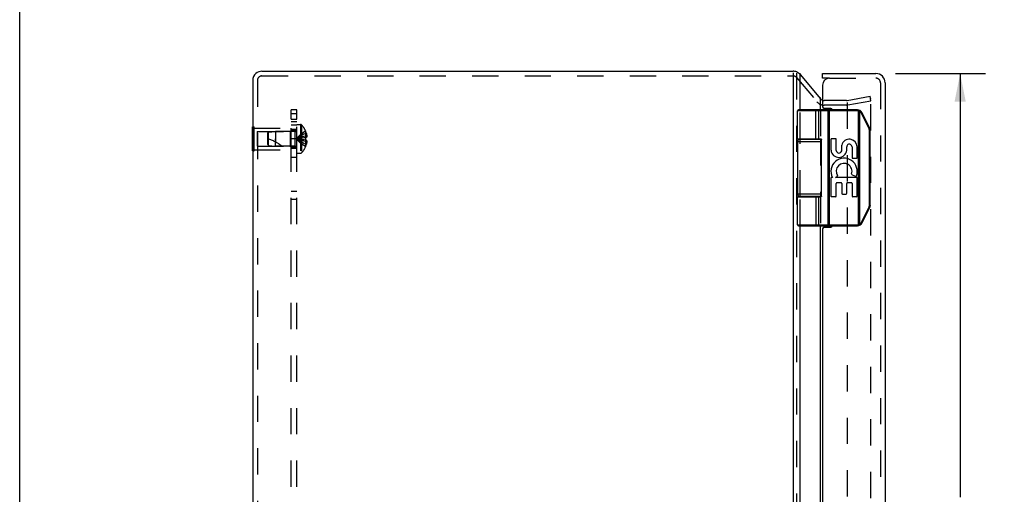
# Model space of a CAD drawing. Header units: inches. Extents: x 0 to 61.8, y 0 to 40.
# Tile 3 of 8: x 0 to 12.7, y 21 to 27.1. Entities that reach past the tile are written whole.
import ezdxf

# ---------------------------------------------------------------- set-up
doc = ezdxf.new("R2010")
doc.units = ezdxf.units.IN
doc.header["$LTSCALE"] = 3.4
doc.header["$MEASUREMENT"] = 0
doc.linetypes.add('HIDDEN', pattern=[0.2, 0.1, -0.1])
doc.layers.get('0').update_dxf_attribs({"linetype": 'CONTINUOUS'})
for name, color, linetype in [('DEFAULT_2', 8, 'HIDDEN'), ('DIMENSIONS', 7, 'CONTINUOUS'), ('DOOR_ASSEMBLY', 7, 'CONTINUOUS'), ('SUBPANEL', 7, 'CONTINUOUS')]:
    doc.layers.add(name, color=color, linetype=linetype)
doc.styles.get("Standard").update_dxf_attribs({"font": 'arial.ttf'})
doc.dimstyles.new('DIMSTYLE_1', dxfattribs={"dimtxt": 0.272727, "dimasz": 0.363636, "dimexe": 0.09, "dimexo": 0.07, "dimgap": 0.0375, "dimtad": 0, "dimtih": 1, "dimtoh": 1, "dimzin": 4, "dimdsep": 46, "dimtxsty": 'Standard', "dimblk": '_FILLED', "dimblk1": '_FILLED', "dimblk2": '_FILLED', "dimcen": 0.09, "dimadec": 3, "dimazin": 1, "dimtfac": 1, "dimtdec": 3, "dimtofl": 0, "dimtmove": 0, "dimatfit": 3, "dimldrblk": '_FILLED', "dimfxl": 0, "dimtolj": 1, "dimtzin": 4, "dimarcsym": 0})

# ---------------------------------------------------------------- blocks, each defined once
blk = doc.blocks.new('_FILLED')
at = {"color": 0, "linetype": 'ByBlock'}
blk.add_solid([(0, 0), (-1, 0.2), (-1, -0.2)], dxfattribs=at)
blk = doc.blocks.new('*D13')
at = {"layer": 'DIMENSIONS', "color": 2, "linetype": 'Continuous'}
for p, q in [((11.336, 26.41), (12.5, 26.41)), ((12.172, 26.41), (12.172, 20.928)), ((12.172, 14.47), (12.172, 19.974)), ((11.336, 14.47), (12.5, 14.47))]:
    blk.add_line(p, q, dxfattribs=at)
at = {"layer": 'DIMENSIONS', "color": 2, "linetype": 'Continuous', "xscale": 0.3636363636, "yscale": 0.3636363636, "zscale": 0.3636363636}
for p, rotation in [((12.172, 26.41), 90), ((12.172, 14.47), 270)]:
    blk.add_blockref('_FILLED', p, dxfattribs=dict(at, rotation=rotation))
at = {"layer": 'DIMENSIONS', "color": 2, "linetype": 'Continuous', "insert": (12.172, 20.792), "char_height": 0.2727, "width": 1.1416, "attachment_point": 2, "line_spacing_factor": 0.9}
blk.add_mtext('11.94\\PDOOR', dxfattribs=at)

msp = doc.modelspace()

# ---------------------------------------------------------------- linework, layer by layer
at = {"color": 7, "linetype": 'Continuous'}
for p, q in [((0, 0), (0, 40)), ((10.101, 26.397), (10.363, 26.085)), ((3.012, 25.409), (3.012, 25.721)), ((3.012, 25.721), (3.016, 25.721)), ((3.012, 25.565), (3.016, 25.565)), ((3.012, 25.409), (3.016, 25.409))]:
    msp.add_line(p, q, dxfattribs=at)
at = {"color": 3, "linetype": 'Continuous'}
for p, q in [((3.136, 26.44), (10.01, 26.44)), ((10.01, 26.42), (10.01, 14.502)), ((10.101, 25.94), (10.101, 26.415)), ((3.016, 26.32), (3.016, 14.56)), ((10.364, 25.94), (10.364, 26.099)), ((10.101, 25.56), (10.101, 25.565)), ((10.364, 25.56), (10.364, 25.565)), ((10.101, 24.815), (10.101, 24.82)), ((10.364, 24.815), (10.364, 24.82)), ((10.101, 16.44), (10.101, 24.44)), ((10.364, 16.44), (10.364, 24.44))]:
    msp.add_line(p, q, dxfattribs=at)
at = {"color": 7, "linetype": 'Continuous'}
for centre, radius, start, end in [((3.136, 26.32), 0.12, 130.4165, 180), ((10.01, 26.32), 0.12, 40, 68.6316), ((10.41, 26.122), 0.06, 220, 242.7669)]:
    msp.add_arc(centre, radius, start, end, dxfattribs=at)
at = {"color": 3, "linetype": 'Continuous'}
for centre, start, end in [((3.136, 26.32), 90, 130.4165), ((10.01, 26.32), 68.6316, 90)]:
    msp.add_arc(centre, 0.12, start, end, dxfattribs=at)
at = {"layer": 'DEFAULT_2', "color": 8, "linetype": 'HIDDEN'}
for p, q in [((3.136, 26.38), (10.01, 26.38)), ((10.055, 26.415), (10.055, 14.566)), ((3.076, 26.32), (3.076, 14.56)), ((10.055, 26.359), (10.318, 26.046)), ((10.699, 26.062), (10.41, 26.062)), ((10.699, 26.002), (10.41, 26.002)), ((10.71, 26.063), (11.006, 26.116)), ((10.71, 26.035), (10.71, 14.89)), ((10.72, 26.004), (11.017, 26.057)), ((11.017, 26.057), (11.006, 26.116)), ((11.017, 14.794), (11.017, 26.086)), ((10.101, 25.565), (10.101, 25.94)), ((10.364, 25.94), (10.364, 25.565)), ((3.587, 25.379), (3.587, 25.752)), ((3.587, 25.752), (3.634, 25.752)), ((3.634, 25.752), (3.634, 25.379)), ((3.649, 25.745), (3.649, 25.385)), ((3.016, 25.721), (3.033, 25.721)), ((3.033, 25.409), (3.033, 25.721)), ((3.033, 25.705), (3.512, 25.705)), ((3.075, 25.66), (3.075, 25.47)), ((3.075, 25.66), (3.502, 25.66)), ((3.212, 25.639), (3.222, 25.65)), ((3.212, 25.491), (3.212, 25.639)), ((3.222, 25.65), (3.312, 25.659)), ((3.222, 25.48), (3.222, 25.65)), ((3.312, 25.659), (3.312, 25.565)), ((3.559, 25.659), (3.312, 25.659)), ((3.502, 25.66), (3.512, 25.67)), ((3.502, 25.66), (3.502, 25.47)), ((3.512, 25.425), (3.512, 25.705)), ((3.559, 25.659), (3.559, 25.471)), ((3.701, 25.665), (3.7, 25.664)), ((3.7, 25.664), (3.701, 25.663)), ((3.701, 25.663), (3.701, 25.581)), ((3.701, 25.634), (3.711, 25.634)), ((3.016, 25.565), (3.033, 25.565)), ((3.212, 25.491), (3.222, 25.48)), ((3.312, 25.471), (3.312, 25.565)), ((3.312, 25.565), (3.312, 25.523)), ((3.636, 25.574), (3.616, 25.571)), ((3.657, 25.576), (3.636, 25.574)), ((3.679, 25.578), (3.657, 25.576)), ((3.701, 25.581), (3.678, 25.578)), ((3.701, 25.55), (3.678, 25.552)), ((3.7, 25.581), (3.701, 25.578)), ((3.701, 25.581), (3.7, 25.581)), ((3.701, 25.552), (3.7, 25.55)), ((3.701, 25.55), (3.7, 25.55)), ((3.701, 25.6), (3.716, 25.6)), ((3.701, 25.581), (3.711, 25.581)), ((3.701, 25.55), (3.701, 25.467)), ((3.711, 25.55), (3.701, 25.55)), ((3.701, 25.53), (3.716, 25.53)), ((3.701, 25.497), (3.711, 25.497)), ((10.101, 24.82), (10.101, 25.56)), ((10.364, 25.56), (10.364, 24.82)), ((3.016, 25.409), (3.033, 25.409)), ((3.033, 25.425), (3.512, 25.425)), ((3.075, 25.47), (3.502, 25.47)), ((3.222, 25.48), (3.312, 25.471)), ((3.559, 25.471), (3.312, 25.471)), ((3.502, 25.47), (3.512, 25.46)), ((3.587, 25.379), (3.634, 25.379)), ((3.701, 25.467), (3.7, 25.466)), ((3.7, 25.466), (3.701, 25.466)), ((10.101, 24.44), (10.101, 24.815)), ((10.364, 24.815), (10.364, 24.44))]:
    msp.add_line(p, q, dxfattribs=at)
for points in [[(11.009, 26.094), (11.008, 26.094), (11.008, 26.094)], [(11.01, 26.094), (11.01, 26.094), (11.009, 26.094)], [(11.017, 26.086), (11.017, 26.087), (11.017, 26.088), (11.017, 26.088), (11.016, 26.089), (11.016, 26.09), (11.016, 26.09), (11.015, 26.091), (11.015, 26.091), (11.014, 26.092), (11.014, 26.092), (11.013, 26.093), (11.013, 26.093), (11.012, 26.093), (11.012, 26.094), (11.011, 26.094), (11.01, 26.094)], [(3.7, 25.664), (3.678, 25.651), (3.657, 25.636), (3.636, 25.62), (3.616, 25.603), (3.596, 25.584), (3.577, 25.565)], [(3.701, 25.634), (3.679, 25.624), (3.657, 25.614), (3.636, 25.603), (3.616, 25.591), (3.596, 25.578), (3.577, 25.565)], [(3.711, 25.634), (3.712, 25.629), (3.713, 25.625), (3.713, 25.621), (3.714, 25.617), (3.715, 25.613), (3.715, 25.608), (3.715, 25.604), (3.716, 25.6)], [(3.701, 25.6), (3.679, 25.595), (3.657, 25.59), (3.636, 25.584), (3.616, 25.578), (3.596, 25.572), (3.577, 25.565)], [(3.616, 25.571), (3.596, 25.568), (3.577, 25.565)], [(3.616, 25.571), (3.596, 25.568), (3.577, 25.565)], [(3.7, 25.466), (3.678, 25.48), (3.657, 25.494), (3.636, 25.51), (3.616, 25.527), (3.596, 25.546), (3.577, 25.565)], [(3.701, 25.497), (3.679, 25.506), (3.657, 25.516), (3.636, 25.527), (3.616, 25.539), (3.596, 25.552), (3.577, 25.565)], [(3.701, 25.53), (3.679, 25.535), (3.657, 25.54), (3.636, 25.546), (3.616, 25.552), (3.596, 25.558), (3.577, 25.565)], [(3.679, 25.552), (3.657, 25.554), (3.636, 25.557), (3.616, 25.559), (3.596, 25.562), (3.577, 25.565)], [(3.657, 25.554), (3.636, 25.557), (3.616, 25.559), (3.596, 25.562), (3.577, 25.565)], [(3.701, 25.565), (3.701, 25.568), (3.701, 25.57), (3.701, 25.573), (3.701, 25.575), (3.701, 25.578), (3.7, 25.581)], [(3.7, 25.55), (3.701, 25.552), (3.701, 25.555), (3.701, 25.557), (3.701, 25.56), (3.701, 25.563), (3.701, 25.565)], [(3.701, 25.575), (3.701, 25.573), (3.701, 25.57)], [(3.701, 25.56), (3.701, 25.557), (3.701, 25.555)], [(3.716, 25.6), (3.716, 25.598), (3.715, 25.595), (3.715, 25.593), (3.714, 25.591), (3.714, 25.588), (3.713, 25.586), (3.712, 25.583), (3.711, 25.581)], [(3.711, 25.55), (3.712, 25.547), (3.713, 25.544), (3.714, 25.542), (3.714, 25.54), (3.715, 25.537), (3.715, 25.535), (3.716, 25.533), (3.716, 25.53)], [(3.716, 25.53), (3.715, 25.526), (3.715, 25.522), (3.715, 25.518), (3.714, 25.513), (3.713, 25.509), (3.713, 25.505), (3.712, 25.501), (3.711, 25.497)]]:
    msp.add_lwpolyline(points, dxfattribs=at)
for centre, radius, start, end in [((3.136, 26.32), 0.06, 90, 180), ((10.01, 26.32), 0.06, 40, 90), ((10.41, 26.122), 0.12, 220, 270), ((10.41, 26.122), 0.06, 242.7669, 270), ((10.699, 26.122), 0.06, 270, 280), ((10.699, 26.122), 0.12, 270, 280), ((3.634, 25.732), 0.02, 43.5138, 90), ((3.459, 25.565), 0.262, 22.3613, 43.5138), ((3.559, 25.687), 0.0282, 270, 360), ((3.459, 25.565), 0.261, 15.1941, 22.0894), ((3.042, 25.02), 0.571, 52.1862, 72.6646), ((3.459, 25.565), 0.261, 337.9106, 344.8059), ((3.559, 25.443), 0.0282, 0, 90), ((3.634, 25.399), 0.02, 270, 316.4862), ((3.459, 25.565), 0.262, 316.4862, 337.6387)]:
    msp.add_arc(centre, radius, start, end, dxfattribs=at)
at = {"layer": 'DOOR_ASSEMBLY', "color": 7, "linetype": 'Continuous'}
for p, q in [((10.391, 26.35), (10.391, 26.41)), ((10.481, 26.35), (10.391, 26.35)), ((10.068, 25.565), (10.068, 25.927)), ((10.845, 25.927), (10.068, 25.927)), ((10.845, 25.94), (10.081, 25.94)), ((10.298, 25.94), (10.298, 25.94)), ((10.299, 25.94), (10.298, 25.94)), ((10.299, 25.94), (10.299, 25.94)), ((10.299, 25.94), (10.299, 25.94)), ((10.299, 25.94), (10.299, 25.94)), ((10.305, 25.565), (10.305, 25.927)), ((10.305, 25.565), (10.305, 25.927)), ((10.341, 25.565), (10.341, 25.927)), ((10.461, 25.935), (10.461, 25.936)), ((10.461, 25.934), (10.461, 25.935)), ((10.461, 25.935), (10.461, 25.935)), ((10.461, 25.935), (10.461, 25.935)), ((10.461, 25.934), (10.461, 25.934)), ((10.461, 25.934), (10.461, 25.934)), ((10.461, 25.933), (10.461, 25.934)), ((10.461, 25.933), (10.461, 25.933)), ((10.461, 25.932), (10.461, 25.933)), ((10.461, 25.932), (10.461, 25.932)), ((10.461, 25.932), (10.461, 25.932)), ((10.461, 25.931), (10.461, 25.932)), ((10.461, 25.931), (10.461, 25.931)), ((10.461, 25.93), (10.461, 25.931)), ((10.462, 25.929), (10.461, 25.93)), ((10.462, 25.929), (10.462, 25.929)), ((10.462, 25.928), (10.462, 25.929)), ((10.462, 25.928), (10.462, 25.928)), ((10.462, 25.928), (10.462, 25.928)), ((10.462, 24.453), (10.462, 25.928)), ((10.481, 24.44), (10.481, 25.94)), ((10.845, 25.927), (10.845, 25.94)), ((10.857, 25.926), (10.86, 25.938)), ((10.857, 24.455), (10.857, 25.926)), ((10.875, 25.92), (10.876, 25.92)), ((10.875, 25.919), (10.875, 25.92)), ((10.875, 25.919), (10.875, 25.919)), ((10.875, 24.461), (10.875, 25.919)), ((10.876, 25.921), (10.877, 25.922)), ((10.876, 25.921), (10.876, 25.921)), ((10.876, 25.92), (10.876, 25.921)), ((10.877, 25.923), (10.878, 25.924)), ((10.877, 25.923), (10.877, 25.923)), ((10.877, 25.923), (10.877, 25.923)), ((10.877, 25.922), (10.877, 25.923)), ((10.877, 25.922), (10.877, 25.922)), ((10.878, 25.925), (10.879, 25.925)), ((10.878, 25.925), (10.878, 25.925)), ((10.878, 25.924), (10.878, 25.925)), ((10.878, 25.924), (10.878, 25.924)), ((10.879, 25.926), (10.879, 25.926)), ((10.879, 25.926), (10.879, 25.926)), ((10.879, 25.926), (10.879, 25.926)), ((10.879, 25.925), (10.879, 25.926)), ((10.891, 25.9), (10.892, 25.9)), ((10.993, 25.697), (10.891, 25.9)), ((10.892, 25.9), (10.893, 25.9)), ((10.893, 25.9), (10.894, 25.901)), ((10.894, 25.901), (10.895, 25.902)), ((10.894, 25.901), (10.894, 25.901)), ((10.895, 25.902), (10.896, 25.902)), ((10.896, 25.902), (10.897, 25.903)), ((10.896, 25.902), (10.896, 25.902)), ((10.897, 25.903), (10.898, 25.903)), ((10.897, 25.903), (10.897, 25.903)), ((10.898, 25.904), (10.899, 25.904)), ((10.898, 25.903), (10.898, 25.904)), ((10.898, 25.903), (10.898, 25.903)), ((10.899, 25.904), (10.9, 25.904)), ((10.899, 25.904), (10.899, 25.904)), ((10.899, 25.904), (10.899, 25.904)), ((10.899, 25.904), (10.899, 25.904)), ((10.9, 25.904), (10.9, 25.904)), ((10.9, 25.904), (10.9, 25.904)), ((11.002, 25.703), (10.901, 25.906)), ((10.994, 25.698), (10.995, 25.699)), ((10.994, 25.698), (10.994, 25.698)), ((10.996, 25.699), (10.997, 25.7)), ((10.997, 25.7), (10.998, 25.7)), ((10.997, 25.7), (10.997, 25.7)), ((10.998, 25.701), (10.999, 25.701)), ((10.998, 25.7), (10.998, 25.701)), ((10.998, 24.705), (10.998, 25.675)), ((10.998, 25.675), (11.009, 25.675)), ((10.999, 25.701), (11, 25.701)), ((10.999, 25.701), (10.999, 25.701)), ((11, 25.702), (11.001, 25.702)), ((11, 25.702), (11, 25.702)), ((11, 25.701), (11, 25.702)), ((11, 25.701), (11, 25.701)), ((11.001, 25.702), (11.001, 25.702)), ((11.001, 25.702), (11.001, 25.702)), ((11.001, 25.702), (11.001, 25.702)), ((11.009, 24.705), (11.009, 25.675)), ((10.068, 25.53), (10.068, 24.85)), ((10.068, 25.53), (10.379, 25.53)), ((10.098, 25.56), (10.377, 25.56)), ((10.148, 25.565), (10.148, 25.56)), ((10.304, 25.565), (10.304, 25.56)), ((10.379, 24.825), (10.379, 25.555)), ((10.5, 25.558), (10.5, 25.417)), ((10.56, 25.566), (10.508, 25.566)), ((10.568, 25.416), (10.568, 25.558)), ((10.638, 25.484), (10.638, 25.41)), ((10.704, 25.418), (10.704, 25.46)), ((10.773, 25.463), (10.773, 25.323)), ((10.84, 25.323), (10.84, 25.463)), ((10.781, 25.315), (10.832, 25.315)), ((10.5, 25.057), (10.5, 24.825)), ((10.52, 25.065), (10.508, 25.065)), ((10.557, 25.065), (10.583, 25.083)), ((10.832, 25.065), (10.557, 25.065)), ((10.568, 24.825), (10.568, 24.989)), ((10.577, 24.998), (10.632, 24.998)), ((10.64, 24.989), (10.64, 24.86)), ((10.704, 24.86), (10.704, 24.989)), ((10.712, 24.998), (10.764, 24.998)), ((10.773, 24.989), (10.773, 24.825)), ((10.774, 25.1), (10.819, 25.08)), ((10.84, 24.825), (10.84, 25.057)), ((10.379, 24.85), (10.068, 24.85)), ((10.648, 24.851), (10.695, 24.851)), ((10.068, 24.453), (10.068, 24.815)), ((10.068, 24.815), (10.359, 24.815)), ((10.377, 24.82), (10.098, 24.82)), ((10.148, 24.82), (10.148, 24.815)), ((10.304, 24.82), (10.304, 24.815)), ((10.341, 24.453), (10.341, 24.815)), ((10.508, 24.817), (10.56, 24.817)), ((10.781, 24.817), (10.832, 24.817)), ((10.891, 24.48), (10.993, 24.683)), ((10.901, 24.475), (11.002, 24.677)), ((10.993, 24.683), (10.994, 24.682)), ((10.994, 24.682), (10.994, 24.682)), ((10.994, 24.682), (10.995, 24.681)), ((10.995, 24.681), (10.996, 24.681)), ((10.996, 24.681), (10.996, 24.681)), ((10.996, 24.681), (10.997, 24.68)), ((10.997, 24.68), (10.998, 24.68)), ((10.998, 24.705), (11.009, 24.705)), ((10.998, 24.68), (10.998, 24.68)), ((10.998, 24.68), (10.999, 24.68)), ((10.999, 24.68), (10.999, 24.679)), ((10.999, 24.679), (10.999, 24.679)), ((10.999, 24.679), (11, 24.679)), ((11, 24.679), (11, 24.679)), ((11, 24.679), (11, 24.679)), ((11, 24.679), (11, 24.678)), ((11, 24.678), (11.001, 24.678)), ((11.001, 24.678), (11.001, 24.678)), ((11.001, 24.678), (11.001, 24.678)), ((10.891, 24.48), (10.892, 24.48)), ((10.892, 24.48), (10.893, 24.48)), ((10.893, 24.48), (10.894, 24.479)), ((10.894, 24.479), (10.895, 24.479)), ((10.895, 24.479), (10.895, 24.478)), ((10.895, 24.478), (10.896, 24.478)), ((10.896, 24.478), (10.896, 24.478)), ((10.896, 24.478), (10.897, 24.478)), ((10.897, 24.478), (10.897, 24.477)), ((10.897, 24.477), (10.898, 24.477)), ((10.898, 24.477), (10.898, 24.477)), ((10.898, 24.477), (10.898, 24.477)), ((10.898, 24.477), (10.899, 24.477)), ((10.899, 24.477), (10.899, 24.476)), ((10.899, 24.476), (10.899, 24.476)), ((10.899, 24.476), (10.899, 24.476)), ((10.899, 24.476), (10.9, 24.476)), ((10.9, 24.476), (10.9, 24.476)), ((10.068, 24.453), (10.845, 24.453)), ((10.081, 24.44), (10.845, 24.44)), ((10.299, 24.44), (10.298, 24.44)), ((10.298, 24.44), (10.298, 24.44)), ((10.299, 24.44), (10.299, 24.44)), ((10.299, 24.44), (10.299, 24.44)), ((10.299, 24.44), (10.299, 24.44)), ((10.299, 24.44), (10.299, 24.44)), ((10.461, 24.45), (10.461, 24.45)), ((10.461, 24.45), (10.461, 24.449)), ((10.461, 24.449), (10.461, 24.449)), ((10.461, 24.449), (10.461, 24.448)), ((10.461, 24.448), (10.461, 24.448)), ((10.461, 24.448), (10.461, 24.448)), ((10.461, 24.448), (10.461, 24.447)), ((10.461, 24.447), (10.461, 24.447)), ((10.461, 24.447), (10.461, 24.446)), ((10.461, 24.446), (10.461, 24.446)), ((10.461, 24.446), (10.461, 24.446)), ((10.461, 24.446), (10.461, 24.445)), ((10.461, 24.445), (10.461, 24.445)), ((10.462, 24.453), (10.462, 24.453)), ((10.462, 24.453), (10.462, 24.452)), ((10.462, 24.452), (10.462, 24.452)), ((10.462, 24.452), (10.462, 24.451)), ((10.462, 24.451), (10.462, 24.451)), ((10.462, 24.451), (10.461, 24.451)), ((10.461, 24.451), (10.461, 24.45)), ((10.845, 24.453), (10.845, 24.44)), ((10.857, 24.455), (10.86, 24.442)), ((10.875, 24.461), (10.875, 24.461)), ((10.875, 24.461), (10.875, 24.46)), ((10.875, 24.46), (10.876, 24.46)), ((10.876, 24.46), (10.876, 24.459)), ((10.876, 24.459), (10.876, 24.459)), ((10.876, 24.459), (10.877, 24.458)), ((10.877, 24.458), (10.877, 24.458)), ((10.877, 24.458), (10.877, 24.458)), ((10.877, 24.458), (10.877, 24.457)), ((10.877, 24.457), (10.877, 24.457)), ((10.877, 24.457), (10.878, 24.457)), ((10.878, 24.457), (10.878, 24.456)), ((10.878, 24.456), (10.878, 24.456)), ((10.878, 24.456), (10.878, 24.456)), ((10.878, 24.456), (10.878, 24.455)), ((10.878, 24.455), (10.878, 24.455)), ((10.878, 24.455), (10.879, 24.455)), ((10.879, 24.455), (10.879, 24.454)), ((10.879, 24.454), (10.879, 24.454))]:
    msp.add_line(p, q, dxfattribs=at)
at = {"layer": 'DOOR_ASSEMBLY', "color": 3, "linetype": 'Continuous'}
for p, q in [((10.391, 26.41), (11.081, 26.41)), ((10.391, 26.26), (10.391, 25.98)), ((11.201, 26.29), (11.201, 14.59)), ((10.496, 25.96), (10.411, 25.96)), ((10.391, 24.4), (10.391, 16.48)), ((10.411, 24.42), (10.496, 24.42))]:
    msp.add_line(p, q, dxfattribs=at)
at = {"layer": 'DOOR_ASSEMBLY', "color": 8, "linetype": 'HIDDEN'}
for p, q in [((10.481, 26.35), (11.081, 26.35)), ((11.141, 26.29), (11.141, 14.59))]:
    msp.add_line(p, q, dxfattribs=at)
at = {"layer": 'DOOR_ASSEMBLY', "color": 7, "linetype": 'Continuous'}
for points in [[(10.305, 25.927), (10.305, 25.928), (10.305, 25.928), (10.305, 25.928), (10.305, 25.928), (10.305, 25.928), (10.305, 25.929), (10.305, 25.929), (10.305, 25.929), (10.305, 25.929), (10.305, 25.929), (10.305, 25.93), (10.305, 25.93), (10.305, 25.93), (10.305, 25.93), (10.305, 25.931), (10.305, 25.931), (10.305, 25.931), (10.305, 25.931), (10.305, 25.931), (10.304, 25.932), (10.304, 25.932), (10.304, 25.932), (10.304, 25.932), (10.304, 25.932), (10.304, 25.933), (10.304, 25.933), (10.304, 25.933), (10.304, 25.933), (10.304, 25.933), (10.304, 25.934), (10.304, 25.934), (10.304, 25.934), (10.304, 25.934), (10.304, 25.934), (10.304, 25.934), (10.304, 25.935), (10.304, 25.935), (10.304, 25.935), (10.303, 25.935), (10.303, 25.935), (10.303, 25.935), (10.303, 25.936), (10.303, 25.936), (10.303, 25.936), (10.303, 25.936), (10.303, 25.936), (10.303, 25.936), (10.303, 25.937), (10.303, 25.937), (10.303, 25.937), (10.303, 25.937), (10.302, 25.937), (10.302, 25.937), (10.302, 25.937), (10.302, 25.938), (10.302, 25.938), (10.302, 25.938), (10.302, 25.938), (10.302, 25.938), (10.302, 25.938), (10.302, 25.938), (10.302, 25.938), (10.301, 25.938), (10.301, 25.939), (10.301, 25.939), (10.301, 25.939), (10.301, 25.939), (10.301, 25.939), (10.301, 25.939), (10.301, 25.939), (10.301, 25.939), (10.301, 25.939), (10.3, 25.939), (10.3, 25.939), (10.3, 25.94), (10.3, 25.94), (10.3, 25.94), (10.3, 25.94), (10.3, 25.94), (10.3, 25.94), (10.3, 25.94), (10.3, 25.94), (10.299, 25.94), (10.299, 25.94), (10.299, 25.94), (10.299, 25.94), (10.299, 25.94)], [(10.305, 25.927), (10.305, 25.928), (10.305, 25.928), (10.305, 25.928), (10.305, 25.928), (10.305, 25.928), (10.305, 25.929), (10.305, 25.929), (10.305, 25.929), (10.305, 25.929), (10.305, 25.929), (10.305, 25.93), (10.305, 25.93), (10.305, 25.93), (10.305, 25.93), (10.305, 25.931), (10.305, 25.931), (10.305, 25.931), (10.305, 25.931), (10.305, 25.931), (10.305, 25.932), (10.304, 25.932), (10.304, 25.932), (10.304, 25.932), (10.304, 25.932), (10.304, 25.933), (10.304, 25.933), (10.304, 25.933), (10.304, 25.933), (10.304, 25.933), (10.304, 25.934), (10.304, 25.934), (10.304, 25.934), (10.304, 25.934), (10.304, 25.934), (10.304, 25.934), (10.304, 25.935), (10.304, 25.935), (10.304, 25.935), (10.304, 25.935), (10.303, 25.935), (10.303, 25.935), (10.303, 25.936), (10.303, 25.936), (10.303, 25.936), (10.303, 25.936), (10.303, 25.936), (10.303, 25.936), (10.303, 25.937), (10.303, 25.937), (10.303, 25.937), (10.303, 25.937), (10.303, 25.937), (10.302, 25.937), (10.302, 25.937), (10.302, 25.938), (10.302, 25.938), (10.302, 25.938), (10.302, 25.938), (10.302, 25.938), (10.302, 25.938), (10.302, 25.938), (10.302, 25.938), (10.302, 25.938), (10.301, 25.939), (10.301, 25.939), (10.301, 25.939), (10.301, 25.939), (10.301, 25.939), (10.301, 25.939), (10.301, 25.939), (10.301, 25.939), (10.301, 25.939), (10.301, 25.939), (10.3, 25.939), (10.3, 25.94), (10.3, 25.94), (10.3, 25.94), (10.3, 25.94), (10.3, 25.94), (10.3, 25.94), (10.3, 25.94), (10.3, 25.94), (10.299, 25.94), (10.299, 25.94), (10.299, 25.94), (10.299, 25.94), (10.299, 25.94), (10.299, 25.94)], [(10.341, 25.927), (10.341, 25.927), (10.341, 25.928), (10.341, 25.928), (10.341, 25.928), (10.341, 25.928), (10.341, 25.928), (10.341, 25.929), (10.341, 25.929), (10.341, 25.929), (10.341, 25.929), (10.341, 25.929), (10.341, 25.93), (10.341, 25.93), (10.341, 25.93), (10.341, 25.93), (10.341, 25.931), (10.34, 25.931), (10.34, 25.931), (10.34, 25.931), (10.34, 25.931), (10.34, 25.932), (10.34, 25.932), (10.34, 25.932), (10.34, 25.932), (10.34, 25.932), (10.34, 25.933), (10.34, 25.933), (10.34, 25.933), (10.34, 25.933), (10.34, 25.933), (10.34, 25.934), (10.34, 25.934), (10.339, 25.934), (10.339, 25.934), (10.339, 25.934), (10.339, 25.934), (10.339, 25.935), (10.339, 25.935), (10.339, 25.935), (10.339, 25.935), (10.339, 25.935), (10.339, 25.935), (10.338, 25.936), (10.338, 25.936), (10.338, 25.936), (10.338, 25.936), (10.338, 25.936), (10.338, 25.936), (10.338, 25.937), (10.338, 25.937), (10.338, 25.937), (10.337, 25.937), (10.337, 25.937), (10.337, 25.937), (10.337, 25.937), (10.337, 25.938), (10.337, 25.938), (10.337, 25.938), (10.336, 25.938), (10.336, 25.938), (10.336, 25.938), (10.336, 25.938), (10.336, 25.938), (10.336, 25.938), (10.336, 25.939), (10.335, 25.939), (10.335, 25.939), (10.335, 25.939), (10.335, 25.939), (10.335, 25.939), (10.335, 25.939), (10.335, 25.939), (10.334, 25.939), (10.334, 25.939), (10.334, 25.939), (10.334, 25.94), (10.334, 25.94), (10.334, 25.94), (10.333, 25.94), (10.333, 25.94), (10.333, 25.94), (10.333, 25.94), (10.333, 25.94), (10.333, 25.94), (10.333, 25.94), (10.332, 25.94), (10.332, 25.94), (10.332, 25.94), (10.332, 25.94), (10.332, 25.94), (10.332, 25.94), (10.331, 25.94), (10.331, 25.94), (10.331, 25.94)], [(10.461, 25.936), (10.461, 25.936), (10.461, 25.936), (10.461, 25.936), (10.461, 25.936), (10.461, 25.936), (10.461, 25.937), (10.461, 25.937), (10.461, 25.937), (10.461, 25.937), (10.461, 25.937), (10.461, 25.937), (10.461, 25.937), (10.461, 25.938), (10.461, 25.938), (10.461, 25.938), (10.461, 25.938), (10.461, 25.938), (10.461, 25.938), (10.461, 25.938), (10.461, 25.938), (10.461, 25.938), (10.46, 25.939), (10.46, 25.939), (10.46, 25.939), (10.46, 25.939), (10.46, 25.939), (10.46, 25.939), (10.46, 25.939), (10.46, 25.939), (10.46, 25.939), (10.46, 25.939), (10.46, 25.939), (10.46, 25.94), (10.46, 25.94), (10.46, 25.94), (10.46, 25.94), (10.46, 25.94), (10.46, 25.94), (10.46, 25.94), (10.46, 25.94), (10.46, 25.94), (10.46, 25.94), (10.46, 25.94), (10.46, 25.94), (10.46, 25.94), (10.46, 25.94), (10.46, 25.94), (10.46, 25.94), (10.46, 25.94), (10.46, 25.94), (10.46, 25.94)], [(10.461, 25.93), (10.461, 25.93), (10.461, 25.93)], [(10.875, 25.919), (10.874, 25.919), (10.874, 25.919), (10.873, 25.92), (10.873, 25.92), (10.872, 25.92), (10.872, 25.92), (10.871, 25.921), (10.871, 25.921), (10.87, 25.921), (10.869, 25.922), (10.869, 25.922), (10.868, 25.922), (10.868, 25.922), (10.867, 25.922), (10.867, 25.923), (10.866, 25.923), (10.866, 25.923), (10.865, 25.923), (10.865, 25.924), (10.864, 25.924), (10.863, 25.924), (10.863, 25.924), (10.862, 25.924), (10.862, 25.924), (10.861, 25.925), (10.861, 25.925), (10.86, 25.925), (10.86, 25.925), (10.859, 25.925), (10.858, 25.925), (10.858, 25.926), (10.857, 25.926)], [(10.891, 25.9), (10.891, 25.9), (10.891, 25.901), (10.891, 25.901), (10.89, 25.902), (10.89, 25.902), (10.89, 25.903), (10.89, 25.903), (10.889, 25.903), (10.889, 25.904), (10.889, 25.904), (10.889, 25.905), (10.888, 25.905), (10.888, 25.906), (10.888, 25.906), (10.887, 25.907), (10.887, 25.907), (10.887, 25.907), (10.886, 25.908), (10.886, 25.908), (10.886, 25.909), (10.885, 25.909), (10.885, 25.91), (10.885, 25.91), (10.884, 25.91), (10.884, 25.911), (10.884, 25.911), (10.883, 25.912), (10.883, 25.912), (10.882, 25.912), (10.882, 25.913), (10.882, 25.913), (10.881, 25.913), (10.881, 25.914), (10.881, 25.914), (10.88, 25.915), (10.88, 25.915), (10.879, 25.915), (10.879, 25.916), (10.879, 25.916), (10.878, 25.916), (10.878, 25.917), (10.877, 25.917), (10.877, 25.917), (10.876, 25.918), (10.876, 25.918), (10.876, 25.918), (10.875, 25.918), (10.875, 25.919)], [(10.878, 25.924), (10.878, 25.924), (10.878, 25.924)], [(10.879, 25.926), (10.879, 25.927), (10.879, 25.927), (10.879, 25.927), (10.879, 25.927), (10.879, 25.927), (10.879, 25.927), (10.879, 25.927), (10.88, 25.927), (10.88, 25.927), (10.88, 25.928), (10.88, 25.928), (10.88, 25.928), (10.88, 25.928), (10.88, 25.928), (10.88, 25.928), (10.88, 25.928), (10.88, 25.928), (10.88, 25.928), (10.88, 25.928), (10.88, 25.929), (10.88, 25.929), (10.88, 25.929), (10.88, 25.929), (10.88, 25.929), (10.88, 25.929), (10.88, 25.929), (10.88, 25.929), (10.88, 25.929), (10.88, 25.929), (10.88, 25.929), (10.88, 25.929), (10.88, 25.929), (10.88, 25.929), (10.88, 25.929), (10.88, 25.929), (10.88, 25.929), (10.88, 25.929), (10.88, 25.93), (10.88, 25.93), (10.88, 25.93), (10.88, 25.93), (10.88, 25.93), (10.88, 25.93)], [(10.9, 25.904), (10.9, 25.905), (10.9, 25.905), (10.9, 25.905), (10.9, 25.905), (10.9, 25.905), (10.9, 25.905), (10.901, 25.905), (10.901, 25.905), (10.901, 25.905), (10.901, 25.905), (10.901, 25.905), (10.901, 25.905), (10.901, 25.905), (10.901, 25.905), (10.901, 25.905), (10.901, 25.905), (10.901, 25.905), (10.901, 25.905), (10.901, 25.905), (10.901, 25.905), (10.901, 25.905), (10.901, 25.905), (10.901, 25.905), (10.901, 25.905), (10.901, 25.905), (10.901, 25.905), (10.901, 25.906), (10.901, 25.906), (10.901, 25.906), (10.901, 25.906)], [(10.993, 25.697), (10.993, 25.698), (10.994, 25.698)], [(10.998, 25.675), (10.998, 25.676), (10.998, 25.676), (10.998, 25.677), (10.998, 25.678), (10.998, 25.678), (10.998, 25.679), (10.998, 25.679), (10.998, 25.68), (10.998, 25.68), (10.998, 25.681), (10.997, 25.681), (10.997, 25.682), (10.997, 25.682), (10.997, 25.683), (10.997, 25.683), (10.997, 25.684), (10.997, 25.685), (10.997, 25.685), (10.997, 25.686), (10.997, 25.686), (10.996, 25.687), (10.996, 25.687), (10.996, 25.688), (10.996, 25.688), (10.996, 25.689), (10.996, 25.689), (10.996, 25.69), (10.995, 25.69), (10.995, 25.691), (10.995, 25.691), (10.995, 25.692), (10.995, 25.692), (10.995, 25.693), (10.994, 25.693), (10.994, 25.694), (10.994, 25.694), (10.994, 25.695), (10.994, 25.696), (10.993, 25.696), (10.993, 25.696), (10.993, 25.697), (10.993, 25.697)], [(10.995, 25.699), (10.995, 25.699), (10.996, 25.699)], [(11.001, 25.702), (11.001, 25.702), (11.001, 25.702), (11.001, 25.702), (11.001, 25.702), (11.002, 25.702), (11.002, 25.703), (11.002, 25.703), (11.002, 25.703), (11.002, 25.703), (11.002, 25.703), (11.002, 25.703), (11.002, 25.703), (11.002, 25.703), (11.002, 25.703), (11.002, 25.703), (11.002, 25.703), (11.002, 25.703), (11.002, 25.703), (11.002, 25.703), (11.002, 25.703), (11.002, 25.703), (11.002, 25.703), (11.002, 25.703), (11.002, 25.703), (11.002, 25.703), (11.002, 25.703), (11.002, 25.703), (11.002, 25.703), (11.002, 25.703), (11.002, 25.703)], [(10.068, 25.565), (10.359, 25.565), (10.36, 25.565), (10.36, 25.565), (10.361, 25.565), (10.362, 25.565), (10.362, 25.565), (10.363, 25.565), (10.364, 25.565), (10.364, 25.565), (10.365, 25.565), (10.365, 25.565), (10.366, 25.565), (10.366, 25.565), (10.367, 25.565), (10.367, 25.564), (10.368, 25.564), (10.368, 25.564), (10.368, 25.564), (10.369, 25.564), (10.369, 25.564), (10.37, 25.564), (10.37, 25.564), (10.37, 25.564), (10.371, 25.564), (10.371, 25.563), (10.371, 25.563), (10.372, 25.563), (10.372, 25.563), (10.372, 25.563), (10.372, 25.563), (10.373, 25.563), (10.373, 25.563), (10.373, 25.563), (10.373, 25.562), (10.374, 25.562), (10.374, 25.562), (10.374, 25.562), (10.374, 25.562), (10.374, 25.562), (10.375, 25.562), (10.375, 25.562), (10.375, 25.562), (10.375, 25.561), (10.375, 25.561), (10.376, 25.561), (10.376, 25.561), (10.376, 25.561), (10.376, 25.561), (10.376, 25.561), (10.376, 25.561), (10.376, 25.56), (10.377, 25.56), (10.377, 25.56), (10.377, 25.56), (10.377, 25.56), (10.377, 25.56), (10.377, 25.56), (10.377, 25.56), (10.377, 25.559), (10.377, 25.559), (10.378, 25.559), (10.378, 25.559), (10.378, 25.559), (10.378, 25.559), (10.378, 25.559), (10.378, 25.559), (10.378, 25.558), (10.378, 25.558), (10.378, 25.558), (10.378, 25.558), (10.378, 25.558), (10.378, 25.558), (10.378, 25.558), (10.378, 25.558), (10.378, 25.558), (10.378, 25.557), (10.379, 25.557), (10.379, 25.557), (10.379, 25.557), (10.379, 25.557), (10.379, 25.557), (10.379, 25.557), (10.379, 25.557), (10.379, 25.557), (10.379, 25.556), (10.379, 25.556), (10.379, 25.556), (10.379, 25.556), (10.379, 25.556), (10.379, 25.556), (10.379, 25.556), (10.379, 25.556), (10.379, 25.556), (10.379, 25.556), (10.379, 25.555), (10.379, 25.555), (10.379, 25.555), (10.379, 25.555)], [(10.305, 24.815), (10.305, 24.453), (10.305, 24.453), (10.305, 24.452), (10.305, 24.452), (10.305, 24.452), (10.305, 24.452), (10.305, 24.452), (10.305, 24.451), (10.305, 24.451), (10.305, 24.451), (10.305, 24.451), (10.305, 24.451), (10.305, 24.45), (10.305, 24.45), (10.305, 24.45), (10.305, 24.45), (10.305, 24.449), (10.305, 24.449), (10.305, 24.449), (10.305, 24.449), (10.304, 24.449), (10.304, 24.448), (10.304, 24.448), (10.304, 24.448), (10.304, 24.448), (10.304, 24.448), (10.304, 24.447), (10.304, 24.447), (10.304, 24.447), (10.304, 24.447), (10.304, 24.447), (10.304, 24.446), (10.304, 24.446), (10.304, 24.446), (10.304, 24.446), (10.304, 24.446), (10.304, 24.446), (10.304, 24.445), (10.304, 24.445), (10.303, 24.445), (10.303, 24.445), (10.303, 24.445), (10.303, 24.445), (10.303, 24.444), (10.303, 24.444), (10.303, 24.444), (10.303, 24.444), (10.303, 24.444), (10.303, 24.444), (10.303, 24.443), (10.303, 24.443), (10.303, 24.443), (10.302, 24.443), (10.302, 24.443), (10.302, 24.443), (10.302, 24.443), (10.302, 24.443), (10.302, 24.442), (10.302, 24.442), (10.302, 24.442), (10.302, 24.442), (10.302, 24.442), (10.302, 24.442), (10.301, 24.442), (10.301, 24.442), (10.301, 24.441), (10.301, 24.441), (10.301, 24.441), (10.301, 24.441), (10.301, 24.441), (10.301, 24.441), (10.301, 24.441), (10.301, 24.441), (10.3, 24.441), (10.3, 24.441), (10.3, 24.441), (10.3, 24.441), (10.3, 24.441), (10.3, 24.441), (10.3, 24.44), (10.3, 24.44), (10.3, 24.44), (10.3, 24.44), (10.299, 24.44), (10.299, 24.44), (10.299, 24.44), (10.299, 24.44), (10.299, 24.44)], [(10.305, 24.815), (10.305, 24.453), (10.305, 24.453), (10.305, 24.452), (10.305, 24.452), (10.305, 24.452), (10.305, 24.452), (10.305, 24.452), (10.305, 24.451), (10.305, 24.451), (10.305, 24.451), (10.305, 24.451), (10.305, 24.451), (10.305, 24.45), (10.305, 24.45), (10.305, 24.45), (10.305, 24.45), (10.305, 24.449), (10.305, 24.449), (10.305, 24.449), (10.305, 24.449), (10.305, 24.449), (10.304, 24.448), (10.304, 24.448), (10.304, 24.448), (10.304, 24.448), (10.304, 24.448), (10.304, 24.447), (10.304, 24.447), (10.304, 24.447), (10.304, 24.447), (10.304, 24.447), (10.304, 24.446), (10.304, 24.446), (10.304, 24.446), (10.304, 24.446), (10.304, 24.446), (10.304, 24.446), (10.304, 24.445), (10.304, 24.445), (10.304, 24.445), (10.303, 24.445), (10.303, 24.445), (10.303, 24.445), (10.303, 24.444), (10.303, 24.444), (10.303, 24.444), (10.303, 24.444), (10.303, 24.444), (10.303, 24.444), (10.303, 24.443), (10.303, 24.443), (10.303, 24.443), (10.303, 24.443), (10.302, 24.443), (10.302, 24.443), (10.302, 24.443), (10.302, 24.443), (10.302, 24.442), (10.302, 24.442), (10.302, 24.442), (10.302, 24.442), (10.302, 24.442), (10.302, 24.442), (10.302, 24.442), (10.301, 24.442), (10.301, 24.441), (10.301, 24.441), (10.301, 24.441), (10.301, 24.441), (10.301, 24.441), (10.301, 24.441), (10.301, 24.441), (10.301, 24.441), (10.301, 24.441), (10.3, 24.441), (10.3, 24.441), (10.3, 24.441), (10.3, 24.441), (10.3, 24.441), (10.3, 24.44), (10.3, 24.44), (10.3, 24.44), (10.3, 24.44), (10.299, 24.44), (10.299, 24.44), (10.299, 24.44), (10.299, 24.44), (10.299, 24.44)], [(10.379, 24.825), (10.379, 24.825), (10.379, 24.825), (10.379, 24.825), (10.379, 24.825), (10.379, 24.825), (10.379, 24.824), (10.379, 24.824), (10.379, 24.824), (10.379, 24.824), (10.379, 24.824), (10.379, 24.824), (10.379, 24.824), (10.379, 24.824), (10.379, 24.824), (10.379, 24.823), (10.379, 24.823), (10.379, 24.823), (10.379, 24.823), (10.379, 24.823), (10.379, 24.823), (10.379, 24.823), (10.378, 24.823), (10.378, 24.823), (10.378, 24.822), (10.378, 24.822), (10.378, 24.822), (10.378, 24.822), (10.378, 24.822), (10.378, 24.822), (10.378, 24.822), (10.378, 24.822), (10.378, 24.822), (10.378, 24.821), (10.378, 24.821), (10.378, 24.821), (10.378, 24.821), (10.378, 24.821), (10.377, 24.821), (10.377, 24.821), (10.377, 24.821), (10.377, 24.821), (10.377, 24.82), (10.377, 24.82), (10.377, 24.82), (10.377, 24.82), (10.377, 24.82), (10.376, 24.82), (10.376, 24.82), (10.376, 24.82), (10.376, 24.819), (10.376, 24.819), (10.376, 24.819), (10.376, 24.819), (10.375, 24.819), (10.375, 24.819), (10.375, 24.819), (10.375, 24.819), (10.375, 24.818), (10.374, 24.818), (10.374, 24.818), (10.374, 24.818), (10.374, 24.818), (10.374, 24.818), (10.373, 24.818), (10.373, 24.818), (10.373, 24.817), (10.373, 24.817), (10.372, 24.817), (10.372, 24.817), (10.372, 24.817), (10.372, 24.817), (10.371, 24.817), (10.371, 24.817), (10.371, 24.817), (10.37, 24.816), (10.37, 24.816), (10.37, 24.816), (10.369, 24.816), (10.369, 24.816), (10.368, 24.816), (10.368, 24.816), (10.368, 24.816), (10.367, 24.816), (10.367, 24.816), (10.366, 24.816), (10.366, 24.816), (10.365, 24.815), (10.365, 24.815), (10.364, 24.815), (10.364, 24.815), (10.363, 24.815), (10.362, 24.815), (10.362, 24.815), (10.361, 24.815), (10.36, 24.815), (10.36, 24.815), (10.359, 24.815)], [(10.993, 24.683), (10.993, 24.683), (10.993, 24.684), (10.993, 24.684), (10.994, 24.685), (10.994, 24.685), (10.994, 24.686), (10.994, 24.686), (10.994, 24.687), (10.995, 24.687), (10.995, 24.688), (10.995, 24.688), (10.995, 24.689), (10.995, 24.689), (10.995, 24.69), (10.996, 24.69), (10.996, 24.691), (10.996, 24.691), (10.996, 24.692), (10.996, 24.692), (10.996, 24.693), (10.996, 24.693), (10.997, 24.694), (10.997, 24.695), (10.997, 24.695), (10.997, 24.696), (10.997, 24.696), (10.997, 24.697), (10.997, 24.697), (10.997, 24.698), (10.997, 24.698), (10.997, 24.699), (10.998, 24.699), (10.998, 24.7), (10.998, 24.7), (10.998, 24.701), (10.998, 24.702), (10.998, 24.702), (10.998, 24.703), (10.998, 24.703), (10.998, 24.704), (10.998, 24.704), (10.998, 24.705)], [(11.001, 24.678), (11.001, 24.678), (11.001, 24.678), (11.001, 24.678), (11.001, 24.678), (11.001, 24.678), (11.002, 24.678), (11.002, 24.678), (11.002, 24.678), (11.002, 24.678), (11.002, 24.678), (11.002, 24.677), (11.002, 24.677), (11.002, 24.677), (11.002, 24.677), (11.002, 24.677), (11.002, 24.677), (11.002, 24.677), (11.002, 24.677), (11.002, 24.677), (11.002, 24.677), (11.002, 24.677), (11.002, 24.677), (11.002, 24.677), (11.002, 24.677), (11.002, 24.677), (11.002, 24.677), (11.002, 24.677), (11.002, 24.677), (11.002, 24.677), (11.002, 24.677), (11.002, 24.677)], [(10.875, 24.461), (10.875, 24.462), (10.876, 24.462), (10.876, 24.462), (10.876, 24.463), (10.877, 24.463), (10.877, 24.463), (10.878, 24.464), (10.878, 24.464), (10.879, 24.464), (10.879, 24.465), (10.879, 24.465), (10.88, 24.465), (10.88, 24.466), (10.881, 24.466), (10.881, 24.466), (10.881, 24.467), (10.882, 24.467), (10.882, 24.468), (10.882, 24.468), (10.883, 24.468), (10.883, 24.469), (10.884, 24.469), (10.884, 24.469), (10.884, 24.47), (10.885, 24.47), (10.885, 24.471), (10.885, 24.471), (10.886, 24.471), (10.886, 24.472), (10.886, 24.472), (10.887, 24.473), (10.887, 24.473), (10.887, 24.474), (10.888, 24.474), (10.888, 24.474), (10.888, 24.475), (10.889, 24.475), (10.889, 24.476), (10.889, 24.476), (10.889, 24.477), (10.89, 24.477), (10.89, 24.478), (10.89, 24.478), (10.89, 24.479), (10.891, 24.479), (10.891, 24.48), (10.891, 24.48), (10.891, 24.48)], [(10.9, 24.476), (10.9, 24.476), (10.9, 24.476), (10.9, 24.476), (10.9, 24.476), (10.9, 24.476), (10.9, 24.475), (10.9, 24.475), (10.901, 24.475), (10.901, 24.475), (10.901, 24.475), (10.901, 24.475), (10.901, 24.475), (10.901, 24.475), (10.901, 24.475), (10.901, 24.475), (10.901, 24.475), (10.901, 24.475), (10.901, 24.475), (10.901, 24.475), (10.901, 24.475), (10.901, 24.475), (10.901, 24.475), (10.901, 24.475), (10.901, 24.475), (10.901, 24.475), (10.901, 24.475), (10.901, 24.475), (10.901, 24.475), (10.901, 24.475), (10.901, 24.475), (10.901, 24.475)], [(10.341, 24.453), (10.341, 24.453), (10.341, 24.453), (10.341, 24.452), (10.341, 24.452), (10.341, 24.452), (10.341, 24.452), (10.341, 24.452), (10.341, 24.451), (10.341, 24.451), (10.341, 24.451), (10.341, 24.451), (10.341, 24.451), (10.341, 24.45), (10.341, 24.45), (10.341, 24.45), (10.341, 24.45), (10.34, 24.449), (10.34, 24.449), (10.34, 24.449), (10.34, 24.449), (10.34, 24.449), (10.34, 24.448), (10.34, 24.448), (10.34, 24.448), (10.34, 24.448), (10.34, 24.448), (10.34, 24.447), (10.34, 24.447), (10.34, 24.447), (10.34, 24.447), (10.34, 24.447), (10.34, 24.446), (10.339, 24.446), (10.339, 24.446), (10.339, 24.446), (10.339, 24.446), (10.339, 24.446), (10.339, 24.445), (10.339, 24.445), (10.339, 24.445), (10.339, 24.445), (10.339, 24.445), (10.338, 24.445), (10.338, 24.444), (10.338, 24.444), (10.338, 24.444), (10.338, 24.444), (10.338, 24.444), (10.338, 24.444), (10.338, 24.443), (10.338, 24.443), (10.337, 24.443), (10.337, 24.443), (10.337, 24.443), (10.337, 24.443), (10.337, 24.443), (10.337, 24.443), (10.337, 24.442), (10.336, 24.442), (10.336, 24.442), (10.336, 24.442), (10.336, 24.442), (10.336, 24.442), (10.336, 24.442), (10.336, 24.442), (10.335, 24.441), (10.335, 24.441), (10.335, 24.441), (10.335, 24.441), (10.335, 24.441), (10.335, 24.441), (10.335, 24.441), (10.334, 24.441), (10.334, 24.441), (10.334, 24.441), (10.334, 24.441), (10.334, 24.441), (10.334, 24.441), (10.333, 24.441), (10.333, 24.44), (10.333, 24.44), (10.333, 24.44), (10.333, 24.44), (10.333, 24.44), (10.333, 24.44), (10.332, 24.44), (10.332, 24.44), (10.332, 24.44), (10.332, 24.44), (10.332, 24.44), (10.332, 24.44), (10.331, 24.44), (10.331, 24.44), (10.331, 24.44)], [(10.461, 24.445), (10.461, 24.445), (10.461, 24.445), (10.461, 24.444), (10.461, 24.444), (10.461, 24.444), (10.461, 24.444), (10.461, 24.444), (10.461, 24.444), (10.461, 24.443), (10.461, 24.443), (10.461, 24.443), (10.461, 24.443), (10.461, 24.443), (10.461, 24.443), (10.461, 24.443), (10.461, 24.443), (10.461, 24.442), (10.461, 24.442), (10.461, 24.442), (10.461, 24.442), (10.461, 24.442), (10.461, 24.442), (10.461, 24.442), (10.46, 24.442), (10.46, 24.441), (10.46, 24.441), (10.46, 24.441), (10.46, 24.441), (10.46, 24.441), (10.46, 24.441), (10.46, 24.441), (10.46, 24.441), (10.46, 24.441), (10.46, 24.441), (10.46, 24.441), (10.46, 24.441), (10.46, 24.441), (10.46, 24.441), (10.46, 24.44), (10.46, 24.44), (10.46, 24.44), (10.46, 24.44), (10.46, 24.44), (10.46, 24.44), (10.46, 24.44), (10.46, 24.44), (10.46, 24.44), (10.46, 24.44), (10.46, 24.44), (10.46, 24.44), (10.46, 24.44), (10.46, 24.44), (10.46, 24.44)], [(10.857, 24.455), (10.858, 24.455), (10.858, 24.455), (10.859, 24.455), (10.86, 24.455), (10.86, 24.455), (10.861, 24.455), (10.861, 24.456), (10.862, 24.456), (10.862, 24.456), (10.863, 24.456), (10.863, 24.456), (10.864, 24.456), (10.865, 24.457), (10.865, 24.457), (10.866, 24.457), (10.866, 24.457), (10.867, 24.458), (10.867, 24.458), (10.868, 24.458), (10.868, 24.458), (10.869, 24.458), (10.869, 24.459), (10.87, 24.459), (10.871, 24.459), (10.871, 24.459), (10.872, 24.46), (10.872, 24.46), (10.873, 24.46), (10.873, 24.461), (10.874, 24.461), (10.874, 24.461), (10.875, 24.461)], [(10.879, 24.454), (10.879, 24.454), (10.879, 24.454), (10.879, 24.454), (10.879, 24.454), (10.879, 24.453), (10.879, 24.453), (10.879, 24.453), (10.879, 24.453), (10.879, 24.453), (10.88, 24.453), (10.88, 24.453), (10.88, 24.453), (10.88, 24.452), (10.88, 24.452), (10.88, 24.452), (10.88, 24.452), (10.88, 24.452), (10.88, 24.452), (10.88, 24.452), (10.88, 24.452), (10.88, 24.452), (10.88, 24.452), (10.88, 24.452), (10.88, 24.452), (10.88, 24.451), (10.88, 24.451), (10.88, 24.451), (10.88, 24.451), (10.88, 24.451), (10.88, 24.451), (10.88, 24.451), (10.88, 24.451), (10.88, 24.451), (10.88, 24.451), (10.88, 24.451), (10.88, 24.451), (10.88, 24.451), (10.88, 24.451), (10.88, 24.451), (10.88, 24.451), (10.88, 24.451), (10.88, 24.451), (10.88, 24.451), (10.88, 24.451), (10.88, 24.451)]]:
    msp.add_lwpolyline(points, dxfattribs=at)
at = {"layer": 'DOOR_ASSEMBLY', "color": 3, "linetype": 'Continuous'}
for centre, radius, start, end in [((11.081, 26.29), 0.12, 0, 90), ((10.481, 26.26), 0.09, 90, 180), ((10.411, 25.98), 0.02, 180, 270), ((10.496, 25.94), 0.02, 0, 90), ((10.411, 24.4), 0.02, 90, 180), ((10.496, 24.44), 0.02, 270, 360)]:
    msp.add_arc(centre, radius, start, end, dxfattribs=at)
at = {"layer": 'DOOR_ASSEMBLY', "color": 8, "linetype": 'HIDDEN'}
msp.add_arc((11.081, 26.29), 0.06, 0, 90, dxfattribs=at)
at = {"layer": 'DOOR_ASSEMBLY', "color": 7, "linetype": 'Continuous'}
for centre, radius, start, end in [((10.081, 25.927), 0.013, 90, 180), ((10.845, 25.878), 0.0625, 26.565, 90), ((10.845, 25.878), 0.0495, 76.056, 90), ((10.947, 25.675), 0.0625, 360, 26.5651), ((10.098, 25.53), 0.03, 90, 180), ((10.353, 25.53), 0.03, 30.1277, 90), ((10.508, 25.558), 0.0084, 90, 180), ((10.56, 25.558), 0.0084, 0, 90), ((10.738, 25.458), 0.102, 2.5311, 165.2013), ((10.738, 25.463), 0.0343, 0, 183.9372), ((10.602, 25.427), 0.102, 185.6616, 354.9365), ((10.604, 25.416), 0.0353, 180, 349.421), ((10.67, 25.145), 0.17, 339.2967, 207.8817), ((10.67, 25.146), 0.102, 341.514, 212.9235), ((10.781, 25.323), 0.0084, 180, 270), ((10.832, 25.323), 0.0084, 270, 360), ((10.778, 25.11), 0.0112, 161.514, 247.3019), ((10.508, 25.057), 0.0084, 90, 180), ((10.577, 24.989), 0.0084, 90, 180), ((10.58, 25.088), 0.0055, 305.0553, 32.9235), ((10.632, 24.989), 0.0084, 0, 90), ((10.712, 24.989), 0.0084, 90, 180), ((10.764, 24.989), 0.0084, 0, 90), ((10.822, 25.087), 0.00764, 246.3656, 339.2967), ((10.832, 25.057), 0.0084, 0, 90), ((10.098, 24.85), 0.03, 180, 270), ((10.648, 24.86), 0.0084, 180, 270), ((10.695, 24.86), 0.0084, 270, 360), ((10.353, 24.85), 0.03, 270, 329.8723), ((10.508, 24.825), 0.0084, 180, 270), ((10.56, 24.825), 0.0084, 270, 360), ((10.781, 24.825), 0.0084, 180, 270), ((10.832, 24.825), 0.0084, 270, 360), ((10.947, 24.705), 0.0625, 333.4349, 0), ((10.845, 24.503), 0.0625, 270, 333.435), ((10.081, 24.453), 0.013, 180, 270), ((10.845, 24.503), 0.0495, 270, 283.944)]:
    msp.add_arc(centre, radius, start, end, dxfattribs=at)
at = {"layer": 'SUBPANEL', "color": 8, "linetype": 'HIDDEN'}
for p, q in [((3.512, 14.94), (3.512, 25.94)), ((3.587, 25.94), (3.512, 25.94)), ((3.587, 25.888), (3.512, 25.888)), ((3.587, 14.94), (3.587, 25.94)), ((3.587, 25.815), (3.512, 25.815)), ((3.587, 25.786), (3.512, 25.786)), ((3.512, 25.746), (3.587, 25.746)), ((3.512, 25.69), (3.587, 25.69)), ((3.512, 25.674), (3.587, 25.674)), ((3.587, 25.565), (3.512, 25.565)), ((3.512, 25.456), (3.587, 25.456)), ((3.587, 25.44), (3.512, 25.44)), ((3.587, 25.323), (3.512, 25.323)), ((3.587, 24.884), (3.512, 24.884)), ((3.587, 24.782), (3.512, 24.782))]:
    msp.add_line(p, q, dxfattribs=at)

# ---------------------------------------------------------------- dimensions: what is measured, and where the dimension line sits
at = {"layer": 'DIMENSIONS', "color": 2, "linetype": 'Continuous'}
dim = msp.add_linear_dim(base=(12.172, 14.47), p1=(11.266, 26.41), p2=(11.266, 14.47), angle=270, text='<>\\PDOOR', dimstyle='DIMSTYLE_1', dxfattribs=at)
dim.commit()
dim.dimension.update_dxf_attribs({"geometry": '*D13', "text_midpoint": (12.172, 20.451), "dimtype": 160})

doc.saveas('drawing.dxf')
